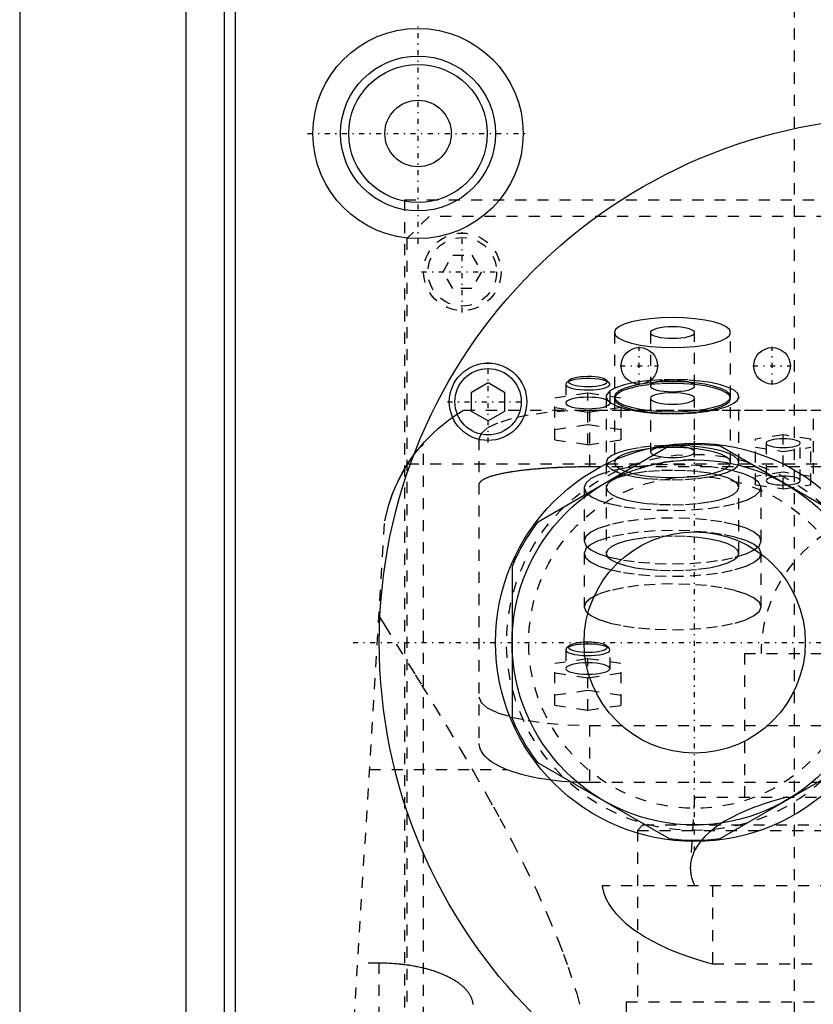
# Model space of a CAD drawing. Extents: x -90 to 90, y -104 to 484.
# Tile 6 of 8: x -80 to -8, y 196 to 285. Entities that reach past the tile are written whole.
import ezdxf

# ---------------------------------------------------------------- set-up
doc = ezdxf.new("R2010")
doc.units = 0
doc.linetypes.add('CENTER', pattern=[1.5, 0.45, -0.5, 0.05, -0.5])
doc.linetypes.add('DASHED', pattern=[2, 1, -1])
for name, color, linetype in [('AM_0', 7, 'CONTINUOUS'), ('AM_3', 7, 'DASHED'), ('AM_7', 7, 'CENTER')]:
    doc.layers.add(name, color=color, linetype=linetype)

msp = doc.modelspace()

# ---------------------------------------------------------------- linework, layer by layer
at = {"layer": 'AM_0', "color": 7, "linetype": 'CONTINUOUS'}
for p, q in [((-65, 292.5), (-65, 37.5)), ((-61.5, 154.982), (-61.5, 292)), ((-80, 291.5), (-80, 30)), ((-60.5, 156.646), (-60.5, 291)), ((-39.172, 251.616), (-37.672, 252.482)), ((-37.672, 252.482), (-36.172, 251.616)), ((-39.172, 249.884), (-39.172, 251.616)), ((-36.172, 251.616), (-36.172, 249.884)), ((-37.672, 249.018), (-39.172, 249.884)), ((-36.172, 249.884), (-37.672, 249.018)), ((-21.296, 246.727), (-33.204, 239.852)), ((-4.796, 239.852), (-16.704, 246.727)), ((-35.5, 235.875), (-35.5, 222.125)), ((-33.204, 218.148), (-21.296, 211.273)), ((-16.704, 211.273), (-4.796, 218.148))]:
    msp.add_line(p, q, dxfattribs=at)
for centre, radius in [((-44, 275), 9.5), ((-44, 275), 7), ((-44, 275), 6.25), ((-44, 275), 3), ((0, 229), 47.5), ((-24, 254), 1.65), ((-12, 254), 1.65), ((-37.672, 250.75), 3.5), ((-37.672, 250.75), 3), ((-19, 229), 18), ((-19, 229), 16.5), ((-19, 229), 10)]:
    msp.add_circle(centre, radius, dxfattribs=at)
for start, end in [(82.61986, 97.38014), (142.61986, 157.38014), (202.61986, 217.38014), (262.61986, 277.38014)]:
    msp.add_arc((-19, 229), 17.875, start, end, dxfattribs=at)
at = {"layer": 'AM_3', "color": 6, "linetype": 'DASHED'}
for p, q in [((-10, 316.5), (-10, -37.5)), ((-45.211, 269), (-45.211, 176)), ((-45.211, 269), (45.211, 269)), ((-43, 267.5), (-45, 265.5)), ((43, 267.5), (-43, 267.5)), ((-45, 265.5), (-45, 179.5)), ((-41.732, 262.5), (-40.866, 264)), ((-40.866, 264), (-39.134, 264)), ((-39.134, 264), (-38.268, 262.5)), ((-40.866, 261), (-41.732, 262.5)), ((-38.268, 262.5), (-39.134, 261)), ((-39.134, 261), (-40.866, 261)), ((-26.25, 257.006), (-26.25, 251.21)), ((-23, 257.006), (-23, 252.176)), ((-19, 252.176), (-19, 257.006)), ((-15.75, 251.21), (-15.75, 257.006)), ((-30.577, 252.474), (-30.65, 252.335)), ((-30.65, 252.335), (-30.65, 250.645)), ((-30.336, 252.698), (-30.577, 252.474)), ((-26.723, 252.474), (-26.964, 252.698)), ((-26.65, 250.645), (-26.65, 252.335)), ((-31.65, 251.116), (-28.65, 251.564)), ((-31.65, 247.322), (-31.65, 251.116)), ((-28.65, 251.564), (-25.65, 251.116)), ((-28.65, 246.874), (-28.65, 251.564)), ((-26.987, 251.314), (-27, 251.21)), ((-27, 251.21), (-27, 237.047)), ((-26.654, 251.73), (-26.987, 251.314)), ((-26.219, 251.2), (-26.25, 251.053)), ((-26.25, 251.053), (-26.25, 245.258)), ((-25.65, 247.322), (-25.65, 251.116)), ((-23, 251.053), (-23, 246.224)), ((-19, 246.224), (-19, 251.053)), ((-15.75, 245.258), (-15.75, 251.053)), ((-15, 237.047), (-15, 251.21)), ((-28.65, 249.771), (-31.65, 250.219)), ((-25.65, 250.219), (-28.65, 249.771)), ((-39.86, 250), (39.86, 250)), ((-28.5, 249.97), (-28.5, 244.865)), ((28.5, 249.97), (-28.5, 249.97)), ((-8.28, 249.202), (-8.28, 244.276)), ((-28.65, 248.667), (-31.65, 248.218)), ((-25.65, 248.218), (-28.65, 248.667)), ((-11, 247.757), (-13.5, 247.383)), ((-11, 242.882), (-11, 247.757)), ((-8.5, 247.383), (-11, 247.757)), ((-43.5, 77.05), (-43.5, 247.019)), ((-38.5, 247.382), (-38.5, 219.865)), ((-31.65, 247.322), (-28.65, 246.874)), ((-28.65, 246.874), (-25.65, 247.322)), ((-13.5, 243.255), (-13.5, 247.383)), ((-13.5, 246.636), (-11, 246.263)), ((-12.55, 247.01), (-12.55, 243.629)), ((-11, 246.263), (-8.5, 246.636)), ((-9.45, 243.629), (-9.45, 247.01)), ((-8.5, 243.255), (-8.5, 247.383)), ((-44.917, 245.15), (44.917, 245.15)), ((28.5, 244.865), (-28.5, 244.865)), ((-24.482, 244.864), (-25.485, 244.715)), ((-23.018, 245.004), (-24.482, 244.864)), ((-11, 244.376), (-13.5, 244.003)), ((-8.5, 244.003), (-11, 244.376)), ((-29, 243), (-29, 238.171)), ((-13.5, 243.255), (-11, 242.882)), ((-13, 238.171), (-13, 243)), ((-11, 242.882), (-8.5, 243.255)), ((-57, 77.05), (-47, 240)), ((-29, 237.047), (-29, 232.218)), ((-13, 232.218), (-13, 237.047)), ((-30.65, 228.329), (-30.65, 226.639)), ((-30.336, 228.692), (-30.577, 228.468)), ((-26.723, 228.468), (-26.964, 228.692)), ((-26.65, 226.639), (-26.65, 228.329)), ((-14.5, 228), (-14.5, 215)), ((-14.5, 228), (14.5, 228)), ((-31.65, 227.11), (-28.65, 227.559)), ((-31.65, 223.316), (-31.65, 227.11)), ((-28.65, 227.559), (-25.65, 227.11)), ((-28.65, 222.868), (-28.65, 227.559)), ((-25.65, 223.316), (-25.65, 227.11)), ((-28.65, 225.766), (-31.65, 226.214)), ((-25.65, 226.214), (-28.65, 225.766)), ((-28.65, 224.661), (-31.65, 224.213)), ((-25.65, 224.213), (-28.65, 224.661)), ((-31.65, 223.316), (-28.65, 222.868)), ((-28.65, 222.868), (-25.65, 223.316)), ((-28.5, 221.5), (-28.5, 216.359)), ((-28.5, 221.5), (28.5, 221.5)), ((-48.381, 217.5), (-35.934, 217.5)), ((-28.5, 216.359), (28.5, 216.359)), ((-19, 215), (-19.386, 208.83)), ((-19, 215), (19, 215)), ((-23.675, 212.5), (-24.175, 212)), ((-24.175, 212), (-24.175, 196.5)), ((-24.175, 212), (24.175, 212)), ((-23.675, 212.5), (23.675, 212.5)), ((27.357, 207), (-27.357, 207)), ((-17.375, 207), (-17.375, 199.939)), ((-47.5, 200.006), (-49.454, 200.006)), ((-47.5, 77.05), (-47.5, 200.006)), ((-17.375, 199.939), (17.375, 199.939)), ((-25.175, 196.5), (-25.75, 116.5)), ((-25.175, 196.5), (25.175, 196.5))]:
    msp.add_line(p, q, dxfattribs=at)
for points in [[(-15.75, 257.006), (-15.851, 257.271), (-16.15, 257.526), (-16.635, 257.761), (-17.288, 257.967), (-18.083, 258.136), (-18.991, 258.261), (-19.976, 258.339), (-21, 258.365), (-22.024, 258.339), (-23.009, 258.261), (-23.917, 258.136), (-24.712, 257.967), (-25.365, 257.761), (-25.85, 257.526), (-26.149, 257.271), (-26.25, 257.006), (-26.149, 256.741), (-25.85, 256.486), (-25.365, 256.251), (-24.712, 256.045), (-23.917, 255.876), (-23.009, 255.751), (-22.024, 255.673), (-21, 255.647), (-19.976, 255.673), (-18.991, 255.751), (-18.083, 255.876), (-17.288, 256.045), (-16.635, 256.251), (-16.15, 256.486), (-15.851, 256.741)], [(-19, 252.176), (-19.038, 252.277), (-19.152, 252.374), (-19.337, 252.464), (-19.586, 252.542), (-19.889, 252.607), (-20.235, 252.655), (-20.61, 252.684), (-21, 252.694), (-21.39, 252.684), (-21.765, 252.655), (-22.111, 252.607), (-22.414, 252.542), (-22.663, 252.464), (-22.848, 252.374), (-22.962, 252.277), (-23, 252.176), (-22.962, 252.075), (-22.848, 251.978), (-22.663, 251.889), (-22.414, 251.81), (-22.111, 251.746), (-21.765, 251.698), (-21.39, 251.669), (-21, 251.659), (-20.61, 251.669), (-20.235, 251.698), (-19.889, 251.746), (-19.586, 251.81), (-19.337, 251.889), (-19.152, 251.978), (-19.038, 252.075)], [(-9.45, 247.01), (-9.48, 247.088), (-9.568, 247.163), (-9.711, 247.233), (-9.904, 247.293), (-10.139, 247.343), (-10.407, 247.38), (-10.698, 247.403), (-11, 247.411), (-11.302, 247.403), (-11.593, 247.38), (-11.861, 247.343), (-12.096, 247.293), (-12.289, 247.233), (-12.432, 247.163), (-12.52, 247.088), (-12.55, 247.01), (-12.52, 246.932), (-12.432, 246.856), (-12.289, 246.787), (-12.096, 246.726), (-11.861, 246.676), (-11.593, 246.639), (-11.302, 246.616), (-11, 246.609), (-10.698, 246.616), (-10.407, 246.639), (-10.139, 246.676), (-9.904, 246.726), (-9.711, 246.787), (-9.568, 246.856), (-9.48, 246.932)], [(-9.45, 243.629), (-9.48, 243.707), (-9.568, 243.783), (-9.711, 243.852), (-9.904, 243.913), (-10.139, 243.963), (-10.407, 244), (-10.698, 244.022), (-11, 244.03), (-11.302, 244.022), (-11.593, 244), (-11.861, 243.963), (-12.096, 243.913), (-12.289, 243.852), (-12.432, 243.783), (-12.52, 243.707), (-12.55, 243.629), (-12.52, 243.551), (-12.432, 243.476), (-12.289, 243.406), (-12.096, 243.345), (-11.861, 243.295), (-11.593, 243.258), (-11.302, 243.236), (-11, 243.228), (-10.698, 243.236), (-10.407, 243.258), (-10.139, 243.295), (-9.904, 243.345), (-9.711, 243.406), (-9.568, 243.476), (-9.48, 243.551)], [(-29, 238.171), (-28.846, 237.767), (-28.391, 237.378), (-27.652, 237.02), (-26.657, 236.707), (-25.445, 236.449), (-24.061, 236.258), (-22.561, 236.14), (-21, 236.1), (-19.439, 236.14), (-17.939, 236.258), (-16.555, 236.449), (-15.343, 236.707), (-14.348, 237.02), (-13.609, 237.378), (-13.154, 237.767), (-13, 238.171), (-13.154, 238.575), (-13.609, 238.963), (-14.348, 239.321), (-15.343, 239.635), (-16.555, 239.892), (-17.939, 240.084), (-19.439, 240.202), (-21, 240.241), (-22.561, 240.202), (-24.061, 240.084), (-25.445, 239.892), (-26.657, 239.635), (-27.652, 239.321), (-28.391, 238.963), (-28.846, 238.575)], [(-13, 237.047), (-13.154, 237.451), (-13.609, 237.84), (-14.348, 238.198), (-15.343, 238.511), (-16.555, 238.769), (-17.939, 238.96), (-19.439, 239.078), (-21, 239.118), (-22.561, 239.078), (-24.061, 238.96), (-25.445, 238.769), (-26.657, 238.511), (-27.652, 238.198), (-28.391, 237.84), (-28.846, 237.451), (-29, 237.047), (-28.846, 236.643), (-28.391, 236.255), (-27.652, 235.897), (-26.657, 235.583), (-25.445, 235.326), (-24.061, 235.134), (-22.561, 235.016), (-21, 234.977), (-19.439, 235.016), (-17.939, 235.134), (-16.555, 235.326), (-15.343, 235.583), (-14.348, 235.897), (-13.609, 236.255), (-13.154, 236.643)], [(-29, 232.218), (-28.846, 231.814), (-28.391, 231.426), (-27.652, 231.068), (-26.657, 230.754), (-25.445, 230.496), (-24.061, 230.305), (-22.561, 230.187), (-21, 230.147), (-19.439, 230.187), (-17.939, 230.305), (-16.555, 230.496), (-15.343, 230.754), (-14.348, 231.068), (-13.609, 231.426), (-13.154, 231.814), (-13, 232.218), (-13.154, 232.622), (-13.609, 233.01), (-14.348, 233.368), (-15.343, 233.682), (-16.555, 233.94), (-17.939, 234.131), (-19.439, 234.249), (-21, 234.288), (-22.561, 234.249), (-24.061, 234.131), (-25.445, 233.94), (-26.657, 233.682), (-27.652, 233.368), (-28.391, 233.01), (-28.846, 232.622)], [(-26.65, 226.639), (-26.688, 226.74), (-26.802, 226.837), (-26.987, 226.927), (-27.236, 227.005), (-27.539, 227.069), (-27.885, 227.117), (-28.26, 227.147), (-28.65, 227.157), (-29.04, 227.147), (-29.415, 227.117), (-29.761, 227.069), (-30.064, 227.005), (-30.313, 226.927), (-30.498, 226.837), (-30.612, 226.74), (-30.65, 226.639), (-30.612, 226.538), (-30.498, 226.441), (-30.313, 226.351), (-30.064, 226.273), (-29.761, 226.209), (-29.415, 226.161), (-29.04, 226.131), (-28.65, 226.121), (-28.26, 226.131), (-27.885, 226.161), (-27.539, 226.209), (-27.236, 226.273), (-26.987, 226.351), (-26.802, 226.441), (-26.688, 226.538)]]:
    msp.add_lwpolyline(points, close=True, dxfattribs=at)
for points in [[(-23, 257.006), (-22.962, 256.905), (-22.848, 256.808), (-22.663, 256.718), (-22.414, 256.64), (-22.111, 256.576), (-21.765, 256.528), (-21.39, 256.498), (-21, 256.488), (-20.61, 256.498), (-20.235, 256.528), (-19.889, 256.576), (-19.586, 256.64), (-19.337, 256.718), (-19.152, 256.808), (-19.038, 256.905), (-19, 257.006), (-19.038, 257.107), (-19.152, 257.204), (-19.337, 257.294), (-19.586, 257.372), (-19.889, 257.436), (-20.235, 257.484), (-20.61, 257.514), (-21, 257.524)], [(-21, 257.524), (-21.39, 257.514), (-21.765, 257.484), (-22.111, 257.436), (-22.414, 257.372), (-22.663, 257.294), (-22.848, 257.204), (-22.962, 257.107), (-23, 257.006)], [(-26.723, 252.474), (-26.868, 252.57), (-27.084, 252.657), (-27.362, 252.731), (-27.691, 252.789), (-28.059, 252.829), (-28.45, 252.85), (-28.85, 252.85), (-29.241, 252.829), (-29.609, 252.789), (-29.938, 252.731), (-30.216, 252.657), (-30.432, 252.57), (-30.577, 252.474)], [(-28.65, 253.029), (-28.997, 253.02), (-29.329, 252.994), (-29.635, 252.951), (-29.902, 252.893), (-30.119, 252.822), (-30.279, 252.742), (-30.373, 252.655), (-30.399, 252.566), (-30.357, 252.476), (-30.246, 252.391), (-30.072, 252.312), (-29.842, 252.245), (-29.565, 252.19), (-29.251, 252.151), (-28.914, 252.129), (-28.566, 252.124), (-28.222, 252.137), (-27.894, 252.168), (-27.597, 252.215), (-27.341, 252.276), (-27.137, 252.349), (-26.993, 252.431), (-26.914, 252.519), (-26.905, 252.609), (-26.964, 252.698)], [(-26.964, 252.698), (-27.08, 252.776), (-27.249, 252.848), (-27.467, 252.91), (-27.725, 252.961), (-28.015, 252.998), (-28.327, 253.022), (-28.65, 253.029)], [(-15, 251.21), (-15.11, 251.506), (-15.435, 251.791), (-15.963, 252.054), (-16.675, 252.287), (-17.545, 252.48), (-18.542, 252.627), (-19.628, 252.722), (-20.765, 252.762), (-21.91, 252.745), (-23.022, 252.673)], [(-30.65, 252.335), (-30.61, 252.232), (-30.491, 252.133), (-30.298, 252.042), (-30.039, 251.962), (-29.724, 251.898), (-29.366, 251.852), (-28.979, 251.824), (-28.58, 251.818), (-28.182, 251.832), (-27.804, 251.866), (-27.46, 251.919), (-27.163, 251.989), (-26.926, 252.072), (-26.759, 252.167), (-26.667, 252.268), (-26.655, 252.371), (-26.723, 252.474)], [(-24.586, 252.455), (-25.456, 252.25), (-26.154, 252.006), (-26.654, 251.73)], [(-21, 252.569), (-22.024, 252.543), (-23.009, 252.466), (-23.917, 252.34), (-24.712, 252.171), (-25.365, 251.965), (-25.85, 251.73), (-26.149, 251.476), (-26.25, 251.21), (-26.149, 250.945), (-25.85, 250.69), (-25.365, 250.456), (-24.712, 250.25), (-23.917, 250.081), (-23.009, 249.955), (-22.024, 249.878), (-21, 249.852), (-19.976, 249.878), (-18.991, 249.955), (-18.083, 250.081), (-17.288, 250.25), (-16.635, 250.456), (-16.15, 250.69), (-15.851, 250.945), (-15.75, 251.21)], [(-26.25, 251.053), (-26.149, 250.788), (-25.85, 250.533), (-25.365, 250.298), (-24.712, 250.092), (-23.917, 249.923), (-23.009, 249.798), (-22.024, 249.72), (-21, 249.694), (-19.976, 249.72), (-18.991, 249.798), (-18.083, 249.923), (-17.288, 250.092), (-16.635, 250.298), (-16.15, 250.533), (-15.851, 250.788), (-15.75, 251.053), (-15.851, 251.318), (-16.15, 251.573), (-16.635, 251.808), (-17.288, 252.014), (-18.083, 252.183), (-18.991, 252.309), (-19.976, 252.386), (-21, 252.412)], [(-21, 252.412), (-22.089, 252.382), (-23.131, 252.295), (-24.079, 252.154), (-24.894, 251.964), (-25.54, 251.736), (-25.988, 251.477), (-26.219, 251.2)], [(-23.022, 252.673), (-23.835, 252.579), (-24.586, 252.455)], [(-15.75, 251.21), (-15.851, 251.476), (-16.15, 251.73), (-16.635, 251.965), (-17.288, 252.171), (-18.083, 252.34), (-18.991, 252.466), (-19.976, 252.543), (-21, 252.569)], [(-30.65, 250.645), (-30.612, 250.544), (-30.498, 250.446), (-30.313, 250.357), (-30.064, 250.278), (-29.761, 250.214), (-29.415, 250.166), (-29.04, 250.137), (-28.65, 250.127), (-28.26, 250.137), (-27.885, 250.166), (-27.539, 250.214), (-27.236, 250.278), (-26.987, 250.357), (-26.802, 250.446), (-26.688, 250.544), (-26.65, 250.645), (-26.688, 250.746), (-26.802, 250.843), (-26.987, 250.932), (-27.236, 251.011), (-27.539, 251.075), (-27.885, 251.123), (-28.26, 251.152), (-28.65, 251.162)], [(-28.65, 251.162), (-29.04, 251.152), (-29.415, 251.123), (-29.761, 251.075), (-30.064, 251.011), (-30.313, 250.932), (-30.498, 250.843), (-30.612, 250.746), (-30.65, 250.645)], [(-27, 251.21), (-26.885, 250.907), (-26.543, 250.616), (-25.989, 250.348), (-25.243, 250.112), (-24.333, 249.919), (-23.296, 249.776), (-22.171, 249.687), (-21, 249.658), (-19.829, 249.687), (-18.704, 249.776), (-17.667, 249.919), (-16.757, 250.112), (-16.011, 250.348), (-15.457, 250.616), (-15.115, 250.907), (-15, 251.21)], [(-21, 251.571), (-21.39, 251.561), (-21.765, 251.531), (-22.111, 251.484), (-22.414, 251.419), (-22.663, 251.341), (-22.848, 251.251), (-22.962, 251.154), (-23, 251.053), (-22.962, 250.952), (-22.848, 250.855), (-22.663, 250.766), (-22.414, 250.687), (-22.111, 250.623), (-21.765, 250.575), (-21.39, 250.545), (-21, 250.536), (-20.61, 250.545), (-20.235, 250.575), (-19.889, 250.623), (-19.586, 250.687), (-19.337, 250.766), (-19.152, 250.855), (-19.038, 250.952), (-19, 251.053)], [(-19, 251.053), (-19.038, 251.154), (-19.152, 251.251), (-19.337, 251.341), (-19.586, 251.419), (-19.889, 251.484), (-20.235, 251.531), (-20.61, 251.561), (-21, 251.571)], [(-28.5, 249.97), (-30.451, 249.92), (-32.327, 249.773), (-34.056, 249.534), (-35.571, 249.212), (-36.815, 248.82), (-37.739, 248.372), (-38.308, 247.887), (-38.5, 247.382)], [(-21.671, 246.801), (-22.89, 246.731), (-24.027, 246.598), (-25.033, 246.407), (-25.865, 246.166), (-26.486, 245.886), (-26.87, 245.579), (-27, 245.258)], [(-21, 246.616), (-22.024, 246.59), (-23.009, 246.513), (-23.917, 246.387), (-24.712, 246.218), (-25.365, 246.013), (-25.85, 245.778), (-26.149, 245.523), (-26.25, 245.258)], [(-23, 246.224), (-22.962, 246.123), (-22.848, 246.025), (-22.663, 245.936), (-22.414, 245.857), (-22.111, 245.793), (-21.765, 245.745), (-21.39, 245.716), (-21, 245.706), (-20.61, 245.716), (-20.235, 245.745), (-19.889, 245.793), (-19.586, 245.857), (-19.337, 245.936), (-19.152, 246.025), (-19.038, 246.123), (-19, 246.224), (-19.038, 246.325), (-19.152, 246.422), (-19.337, 246.511), (-19.586, 246.59), (-19.889, 246.654), (-20.235, 246.702), (-20.61, 246.731), (-21, 246.741)], [(-21, 246.741), (-21.39, 246.731), (-21.765, 246.702), (-22.111, 246.654), (-22.414, 246.59), (-22.663, 246.511), (-22.848, 246.422), (-22.962, 246.325), (-23, 246.224)], [(-15.105, 245.547), (-15.415, 245.825), (-15.92, 246.084), (-16.602, 246.314), (-17.438, 246.507), (-18.397, 246.657), (-19.447, 246.758), (-20.551, 246.806), (-21.671, 246.801)], [(-15.75, 245.258), (-15.851, 245.523), (-16.15, 245.778), (-16.635, 246.013), (-17.288, 246.218), (-18.083, 246.387), (-18.991, 246.513), (-19.976, 246.59), (-21, 246.616)], [(-29, 243), (-28.843, 242.591), (-28.377, 242.199), (-27.62, 241.838), (-26.603, 241.522), (-25.366, 241.265), (-23.957, 241.076), (-22.432, 240.963), (-20.85, 240.93), (-19.274, 240.978), (-17.766, 241.106), (-16.385, 241.309), (-15.186, 241.578), (-14.216, 241.903), (-13.512, 242.271), (-13.104, 242.668), (-13.006, 243.078), (-13.222, 243.485), (-13.745, 243.873), (-14.553, 244.226), (-15.615, 244.531), (-16.889, 244.776), (-18.324, 244.951), (-19.865, 245.05), (-21.45, 245.067), (-23.018, 245.004)], [(-27, 245.258), (-26.885, 244.955), (-26.546, 244.665), (-25.994, 244.397), (-25.252, 244.162), (-24.347, 243.969), (-23.314, 243.825), (-22.192, 243.736), (-21.025, 243.705), (-19.857, 243.733), (-18.733, 243.82), (-17.696, 243.961), (-16.784, 244.153), (-16.034, 244.386), (-15.474, 244.653), (-15.125, 244.943), (-15, 245.245), (-15.105, 245.547)], [(-26.25, 245.258), (-26.149, 244.993), (-25.85, 244.738), (-25.365, 244.503), (-24.712, 244.297), (-23.917, 244.128), (-23.009, 244.002), (-22.024, 243.925), (-21, 243.899), (-19.976, 243.925), (-18.991, 244.002), (-18.083, 244.128), (-17.288, 244.297), (-16.635, 244.503), (-16.15, 244.738), (-15.851, 244.993), (-15.75, 245.258)], [(-25.485, 244.715), (-26.685, 244.457), (-27.668, 244.144), (-28.399, 243.788), (-28.848, 243.402), (-29, 243)], [(-21, 244.553), (-22.171, 244.523), (-23.296, 244.435), (-24.333, 244.291), (-25.243, 244.098), (-25.989, 243.863), (-26.543, 243.594), (-26.885, 243.303), (-27, 243), (-26.885, 242.697), (-26.543, 242.406), (-25.989, 242.137), (-25.243, 241.902), (-24.333, 241.709), (-23.296, 241.565), (-22.171, 241.477), (-21, 241.447), (-19.829, 241.477), (-18.704, 241.565), (-17.667, 241.709), (-16.757, 241.902), (-16.011, 242.137), (-15.457, 242.406), (-15.115, 242.697), (-15, 243)], [(-15, 243), (-15.115, 243.303), (-15.457, 243.594), (-16.011, 243.863), (-16.757, 244.098), (-17.667, 244.291), (-18.704, 244.435), (-19.829, 244.523), (-21, 244.553)], [(-21, 238.6), (-22.171, 238.57), (-23.296, 238.482), (-24.333, 238.338), (-25.243, 238.145), (-25.989, 237.91), (-26.543, 237.642), (-26.885, 237.35), (-27, 237.047), (-26.885, 236.744), (-26.543, 236.453), (-25.989, 236.184), (-25.243, 235.949), (-24.333, 235.756), (-23.296, 235.613), (-22.171, 235.524), (-21, 235.494), (-19.829, 235.524), (-18.704, 235.613), (-17.667, 235.756), (-16.757, 235.949), (-16.011, 236.184), (-15.457, 236.453), (-15.115, 236.744), (-15, 237.047)], [(-15, 237.047), (-15.115, 237.35), (-15.457, 237.642), (-16.011, 237.91), (-16.757, 238.145), (-17.667, 238.338), (-18.704, 238.482), (-19.829, 238.57), (-21, 238.6)], [(-30.577, 228.468), (-30.645, 228.367), (-30.634, 228.264), (-30.544, 228.163), (-30.38, 228.069), (-30.146, 227.986), (-29.854, 227.916), (-29.514, 227.863), (-29.14, 227.828), (-28.746, 227.812), (-28.348, 227.818), (-27.963, 227.843), (-27.604, 227.888), (-27.288, 227.95), (-27.025, 228.028), (-26.826, 228.117), (-26.7, 228.215), (-26.651, 228.317), (-26.681, 228.42), (-26.789, 228.519), (-26.971, 228.611), (-27.219, 228.691), (-27.524, 228.757), (-27.874, 228.806), (-28.254, 228.837), (-28.65, 228.847)], [(-28.65, 228.847), (-29.019, 228.838), (-29.376, 228.812), (-29.707, 228.769), (-30.002, 228.711), (-30.251, 228.64), (-30.445, 228.558), (-30.577, 228.468)], [(-28.65, 229.024), (-28.997, 229.015), (-29.329, 228.988), (-29.635, 228.945), (-29.902, 228.887), (-30.119, 228.817), (-30.279, 228.737), (-30.373, 228.65), (-30.399, 228.56), (-30.357, 228.471), (-30.246, 228.385), (-30.072, 228.307), (-29.842, 228.239), (-29.565, 228.185), (-29.251, 228.146), (-28.914, 228.123), (-28.566, 228.118), (-28.222, 228.132), (-27.894, 228.162), (-27.597, 228.209), (-27.341, 228.27), (-27.137, 228.343), (-26.993, 228.426), (-26.914, 228.513), (-26.905, 228.603), (-26.964, 228.692)], [(-26.964, 228.692), (-27.08, 228.771), (-27.249, 228.842), (-27.467, 228.905), (-27.725, 228.955), (-28.015, 228.993), (-28.327, 229.016), (-28.65, 229.024)], [(-38.5, 224.088), (-38.308, 223.583), (-37.739, 223.098), (-36.815, 222.65), (-35.571, 222.258), (-34.056, 221.936), (-32.327, 221.697), (-30.451, 221.55), (-28.5, 221.5)]]:
    msp.add_lwpolyline(points, dxfattribs=at)
for points in [[(-47, 240, 0), (-46.892, 240.493, 0), (-46.634, 241.447, 0), (-46.323, 242.357, 0), (-46.149, 242.794, 0), (-45.965, 243.22, 0), (-45.566, 244.036, 0), (-45.133, 244.804, 0), (-44.671, 245.521, 0), (-44.188, 246.188, 0), (-43.689, 246.802, 0), (-43.436, 247.09, 0), (-43.183, 247.365, 0), (-42.676, 247.874, 0), (-42.178, 248.331, 0), (-41.698, 248.734, 0), (-41.246, 249.084, 0), (-40.832, 249.381, 0), (-40.644, 249.509, 0), (-40.47, 249.624, 0), (-40.169, 249.814, 0), (-39.943, 249.951, 0), (-39.86, 250, 0)], [(-47, 240, 0), (-46.949, 240.246, 0), (-46.833, 240.736, 0), (-46.701, 241.222, 0), (-46.629, 241.463, 0), (-46.553, 241.701, 0), (-46.391, 242.171, 0), (-46.216, 242.629, 0), (-46.03, 243.074, 0), (-45.834, 243.502, 0), (-45.631, 243.912, 0), (-45.527, 244.11, 0), (-45.422, 244.303, 0), (-45.211, 244.673, 0), (-45, 245.019, 0), (-44.879, 245.21, 0), (-44.844, 245.263, 0), (-44.81, 245.315, 0), (-44.793, 245.341, 0), (-44.775, 245.367, 0), (-44.741, 245.418, 0), (-44.707, 245.468, 0), (-44.674, 245.518, 0), (-44.64, 245.566, 0), (-44.607, 245.614, 0), (-44.59, 245.638, 0), (-44.574, 245.662, 0), (-44.541, 245.708, 0), (-44.509, 245.754, 0), (-44.476, 245.799, 0), (-44.444, 245.843, 0), (-44.413, 245.887, 0), (-44.397, 245.909, 0), (-44.381, 245.93, 0), (-44.35, 245.972, 0), (-44.32, 246.013, 0), (-44.304, 246.034, 0), (-44.289, 246.054, 0), (-44.259, 246.094, 0), (-44.229, 246.134, 0), (-44.214, 246.154, 0), (-44.199, 246.173, 0), (-44.169, 246.212, 0), (-44.14, 246.25, 0), (-44.111, 246.287, 0), (-44.082, 246.323, 0), (-44.054, 246.359, 0), (-44.04, 246.377, 0), (-44.026, 246.394, 0), (-43.999, 246.428, 0), (-43.972, 246.461, 0), (-43.946, 246.494, 0), (-43.92, 246.525, 0), (-43.895, 246.556, 0), (-43.883, 246.571, 0), (-43.871, 246.586, 0), (-43.847, 246.615, 0), (-43.824, 246.643, 0), (-43.813, 246.656, 0)], [(-43.812, 246.656, 0), (-43.795, 246.667, 0), (-43.763, 246.687, 0), (-43.732, 246.708, 0), (-43.717, 246.718, 0), (-43.703, 246.728, 0), (-43.676, 246.749, 0), (-43.651, 246.77, 0), (-43.628, 246.79, 0), (-43.607, 246.81, 0), (-43.588, 246.831, 0), (-43.579, 246.841, 0), (-43.571, 246.851, 0), (-43.555, 246.871, 0), (-43.542, 246.891, 0), (-43.53, 246.911, 0), (-43.521, 246.931, 0), (-43.513, 246.951, 0), (-43.51, 246.961, 0), (-43.507, 246.97, 0), (-43.503, 246.99, 0), (-43.501, 247.009, 0), (-43.5, 247.019, 0)], [(-28.5, 244.865, 0), (-28.57, 244.865, 0), (-28.711, 244.864, 0), (-28.852, 244.864, 0), (-28.922, 244.863, 0), (-28.993, 244.863, 0), (-29.136, 244.862, 0), (-29.278, 244.86, 0), (-29.421, 244.858, 0), (-29.564, 244.856, 0), (-29.708, 244.854, 0), (-29.78, 244.852, 0), (-29.852, 244.851, 0), (-29.995, 244.847, 0), (-30.139, 244.844, 0), (-30.283, 244.84, 0), (-30.427, 244.836, 0), (-30.571, 244.832, 0), (-30.642, 244.829, 0), (-30.714, 244.827, 0), (-30.857, 244.822, 0), (-31.001, 244.816, 0), (-31.072, 244.813, 0), (-31.143, 244.81, 0), (-31.285, 244.804, 0), (-31.427, 244.798, 0), (-31.498, 244.794, 0), (-31.568, 244.791, 0), (-31.709, 244.784, 0), (-31.849, 244.776, 0), (-31.989, 244.768, 0), (-32.127, 244.76, 0), (-32.265, 244.752, 0), (-32.334, 244.747, 0), (-32.402, 244.743, 0), (-32.538, 244.734, 0), (-32.674, 244.724, 0), (-32.808, 244.715, 0), (-32.941, 244.705, 0), (-33.073, 244.694, 0), (-33.139, 244.689, 0), (-33.204, 244.684, 0), (-33.334, 244.673, 0), (-33.463, 244.661, 0), (-33.591, 244.65, 0), (-33.717, 244.638, 0), (-33.842, 244.626, 0), (-33.904, 244.62, 0), (-33.965, 244.614, 0), (-34.087, 244.601, 0), (-34.208, 244.588, 0), (-34.327, 244.575, 0), (-34.444, 244.562, 0), (-34.56, 244.548, 0), (-34.618, 244.541, 0), (-34.675, 244.534, 0), (-34.788, 244.52, 0), (-34.899, 244.506, 0), (-35.008, 244.491, 0), (-35.116, 244.476, 0), (-35.222, 244.461, 0), (-35.274, 244.454, 0), (-35.326, 244.446, 0), (-35.428, 244.431, 0), (-35.528, 244.415, 0), (-35.578, 244.408, 0), (-35.627, 244.4, 0), (-35.724, 244.384, 0), (-35.821, 244.367, 0), (-35.869, 244.359, 0), (-35.917, 244.351, 0), (-36.011, 244.334, 0), (-36.105, 244.317, 0), (-36.197, 244.299, 0), (-36.288, 244.282, 0), (-36.377, 244.263, 0), (-36.422, 244.254, 0), (-36.465, 244.245, 0), (-36.552, 244.226, 0), (-36.637, 244.207, 0), (-36.721, 244.188, 0), (-36.803, 244.169, 0), (-36.884, 244.149, 0), (-36.924, 244.139, 0), (-36.963, 244.129, 0), (-37.04, 244.109, 0), (-37.116, 244.088, 0), (-37.19, 244.068, 0), (-37.262, 244.047, 0), (-37.332, 244.026, 0), (-37.366, 244.015, 0), (-37.4, 244.004, 0), (-37.466, 243.983, 0), (-37.531, 243.961, 0), (-37.594, 243.939, 0), (-37.654, 243.917, 0), (-37.713, 243.894, 0), (-37.741, 243.883, 0), (-37.769, 243.872, 0), (-37.824, 243.849, 0), (-37.876, 243.826, 0), (-37.927, 243.803, 0), (-37.975, 243.78, 0), (-38.021, 243.756, 0), (-38.043, 243.745, 0), (-38.065, 243.733, 0), (-38.107, 243.709, 0), (-38.147, 243.686, 0), (-38.166, 243.674, 0), (-38.185, 243.662, 0), (-38.22, 243.638, 0), (-38.254, 243.614, 0), (-38.27, 243.602, 0), (-38.285, 243.59, 0), (-38.314, 243.566, 0), (-38.341, 243.542, 0), (-38.366, 243.517, 0), (-38.388, 243.493, 0), (-38.409, 243.469, 0), (-38.418, 243.457, 0), (-38.427, 243.444, 0), (-38.444, 243.42, 0), (-38.458, 243.396, 0), (-38.47, 243.371, 0), (-38.48, 243.347, 0), (-38.488, 243.323, 0), (-38.491, 243.311, 0), (-38.494, 243.299, 0), (-38.498, 243.274, 0), (-38.5, 243.25, 0), (-38.5, 243.238, 0)], [(-47.528, 231.394, 0), (-47.006, 230.543, 0), (-45.931, 228.798, 0), (-44.821, 226.999, 0), (-44.254, 226.079, 0), (-43.681, 225.147, 0), (-42.519, 223.247, 0), (-41.34, 221.3, 0), (-40.152, 219.308, 0), (-38.962, 217.275, 0), (-37.778, 215.203, 0), (-37.191, 214.152, 0), (-36.609, 213.092, 0), (-35.462, 210.944, 0), (-34.348, 208.759, 0), (-33.277, 206.538, 0), (-32.26, 204.28, 0), (-31.309, 201.984, 0), (-30.863, 200.822, 0), (-30.438, 199.649, 0), (-29.661, 197.273, 0), (-28.993, 194.853, 0), (-28.705, 193.625, 0)], [(-38.5, 219.865, 0), (-38.498, 219.797, 0), (-38.483, 219.66, 0), (-38.451, 219.521, 0), (-38.429, 219.452, 0), (-38.403, 219.382, 0), (-38.339, 219.241, 0), (-38.258, 219.101, 0), (-38.16, 218.961, 0), (-38.045, 218.821, 0), (-37.914, 218.683, 0), (-37.842, 218.614, 0), (-37.766, 218.546, 0), (-37.603, 218.411, 0), (-37.424, 218.279, 0), (-37.23, 218.149, 0), (-37.022, 218.022, 0), (-36.801, 217.899, 0), (-36.685, 217.839, 0), (-36.567, 217.78, 0), (-36.321, 217.665, 0), (-36.065, 217.554, 0), (-35.934, 217.5, 0)], [(-35.934, 217.5, 0), (-35.78, 217.443, 0), (-35.465, 217.333, 0), (-35.133, 217.228, 0), (-34.961, 217.176, 0), (-34.783, 217.126, 0), (-34.416, 217.029, 0), (-34.033, 216.936, 0), (-33.635, 216.85, 0), (-33.223, 216.769, 0), (-32.799, 216.695, 0), (-32.584, 216.661, 0), (-32.366, 216.628, 0), (-31.923, 216.568, 0), (-31.473, 216.516, 0), (-31.018, 216.47, 0), (-30.559, 216.433, 0), (-30.098, 216.403, 0), (-29.867, 216.391, 0), (-29.637, 216.381, 0), (-29.179, 216.367, 0), (-28.725, 216.36, 0), (-28.5, 216.359, 0)], [(-10.658, 215, 0), (-11.106, 214.885, 0), (-11.975, 214.642, 0), (-12.804, 214.381, 0), (-13.202, 214.244, 0), (-13.589, 214.103, 0), (-14.328, 213.81, 0), (-15.017, 213.504, 0), (-15.654, 213.186, 0), (-16.238, 212.859, 0), (-16.767, 212.525, 0), (-17.012, 212.355, 0), (-17.246, 212.183, 0), (-17.683, 211.827, 0), (-18.075, 211.457, 0), (-18.42, 211.076, 0), (-18.715, 210.684, 0), (-18.958, 210.283, 0), (-19.06, 210.079, 0), (-19.148, 209.874, 0), (-19.284, 209.46, 0), (-19.366, 209.041, 0), (-19.386, 208.83, 0)], [(-19.386, 208.83, 0), (-19.388, 208.779, 0), (-19.392, 208.677, 0), (-19.392, 208.575, 0), (-19.39, 208.524, 0), (-19.388, 208.472, 0), (-19.382, 208.37, 0), (-19.372, 208.268, 0), (-19.359, 208.165, 0), (-19.343, 208.063, 0), (-19.324, 207.961, 0), (-19.314, 207.91, 0), (-19.302, 207.859, 0), (-19.277, 207.757, 0), (-19.248, 207.655, 0), (-19.125, 207.301, 0), (-18.99, 207, 0)], [(-27.357, 207, 0), (-27.32, 206.775, 0), (-27.202, 206.323, 0), (-27.024, 205.867, 0), (-26.912, 205.64, 0), (-26.785, 205.412, 0), (-26.487, 204.958, 0), (-26.129, 204.508, 0), (-25.714, 204.065, 0), (-25.242, 203.63, 0), (-24.717, 203.206, 0), (-24.435, 202.999, 0), (-24.141, 202.795, 0), (-23.517, 202.399, 0), (-22.85, 202.019, 0), (-22.145, 201.658, 0), (-21.398, 201.313, 0), (-20.594, 200.979, 0), (-20.171, 200.817, 0), (-19.736, 200.659, 0), (-18.826, 200.356, 0), (-17.87, 200.073, 0), (-17.375, 199.939, 0)], [(-39.009, 196.266, 0), (-39.015, 196.32, 0), (-39.023, 196.374, 0), (-39.033, 196.429, 0), (-39.044, 196.483, 0), (-39.056, 196.538, 0), (-39.063, 196.565, 0), (-39.071, 196.592, 0), (-39.086, 196.647, 0), (-39.104, 196.702, 0), (-39.123, 196.756, 0), (-39.144, 196.811, 0), (-39.167, 196.866, 0), (-39.179, 196.893, 0), (-39.191, 196.921, 0), (-39.218, 196.975, 0), (-39.245, 197.03, 0), (-39.26, 197.057, 0), (-39.275, 197.084, 0), (-39.306, 197.139, 0), (-39.339, 197.193, 0), (-39.356, 197.22, 0), (-39.374, 197.247, 0), (-39.41, 197.301, 0), (-39.448, 197.354, 0), (-39.488, 197.408, 0), (-39.529, 197.461, 0), (-39.572, 197.514, 0), (-39.595, 197.54, 0), (-39.617, 197.567, 0), (-39.664, 197.619, 0), (-39.712, 197.671, 0), (-39.761, 197.723, 0), (-39.813, 197.774, 0), (-39.866, 197.825, 0), (-39.893, 197.851, 0), (-39.92, 197.876, 0), (-39.977, 197.926, 0), (-40.034, 197.976, 0), (-40.094, 198.026, 0), (-40.155, 198.075, 0), (-40.217, 198.124, 0), (-40.249, 198.148, 0), (-40.281, 198.172, 0), (-40.346, 198.22, 0), (-40.413, 198.267, 0), (-40.481, 198.314, 0), (-40.551, 198.36, 0), (-40.622, 198.406, 0), (-40.658, 198.428, 0), (-40.694, 198.451, 0), (-40.768, 198.495, 0), (-40.843, 198.539, 0), (-40.919, 198.583, 0), (-40.996, 198.626, 0), (-41.075, 198.668, 0), (-41.114, 198.689, 0), (-41.154, 198.71, 0), (-41.235, 198.751, 0), (-41.317, 198.791, 0), (-41.358, 198.811, 0), (-41.4, 198.831, 0), (-41.484, 198.87, 0), (-41.569, 198.908, 0), (-41.611, 198.927, 0), (-41.654, 198.946, 0), (-41.742, 198.983, 0), (-41.831, 199.02, 0), (-41.922, 199.057, 0), (-42.015, 199.093, 0), (-42.109, 199.129, 0), (-42.157, 199.147, 0), (-42.205, 199.165, 0), (-42.302, 199.2, 0), (-42.402, 199.234, 0), (-42.502, 199.268, 0), (-42.604, 199.301, 0), (-42.708, 199.334, 0), (-42.76, 199.35, 0), (-42.813, 199.366, 0), (-42.919, 199.398, 0), (-43.027, 199.429, 0), (-43.136, 199.459, 0), (-43.247, 199.488, 0), (-43.358, 199.517, 0), (-43.415, 199.532, 0), (-43.471, 199.545, 0), (-43.585, 199.573, 0), (-43.701, 199.6, 0), (-43.817, 199.626, 0), (-43.934, 199.651, 0), (-44.053, 199.675, 0), (-44.112, 199.687, 0), (-44.172, 199.699, 0), (-44.292, 199.721, 0), (-44.413, 199.743, 0), (-44.535, 199.764, 0), (-44.657, 199.784, 0), (-44.781, 199.804, 0), (-44.843, 199.813, 0), (-44.905, 199.822, 0), (-45.029, 199.84, 0), (-45.154, 199.857, 0), (-45.217, 199.865, 0), (-45.28, 199.873, 0), (-45.406, 199.888, 0), (-45.533, 199.902, 0), (-45.596, 199.908, 0), (-45.66, 199.915, 0), (-45.787, 199.927, 0), (-45.914, 199.939, 0), (-46.042, 199.949, 0), (-46.169, 199.959, 0), (-46.297, 199.967, 0), (-46.361, 199.972, 0), (-46.424, 199.975, 0), (-46.552, 199.982, 0), (-46.679, 199.988, 0), (-46.807, 199.993, 0), (-46.934, 199.998, 0), (-47.06, 200.001, 0), (-47.123, 200.002, 0), (-47.186, 200.004, 0), (-47.312, 200.005, 0), (-47.438, 200.006, 0), (-47.5, 200.006, 0)]]:
    msp.add_polyline3d(points, dxfattribs=at)
for centre, radius in [((-40, 262.5), 3.5), ((-40, 262.5), 3.1), ((-19, 229), 17), ((-19, 229), 15)]:
    msp.add_circle(centre, radius, dxfattribs=at)
for centre, radius, start, end in [((-19, 229), 16.5, 90, 120), ((0, 228), 13, 0, 180)]:
    msp.add_arc(centre, radius, start, end, dxfattribs=at)
at = {"layer": 'AM_7', "color": 4, "linetype": 'CENTER'}
for p, q in [((-44, 265.025), (-44, 284.975)), ((-53.975, 275), (-34.025, 275)), ((-40, 258.825), (-40, 266.175)), ((-43.675, 262.5), (-36.325, 262.5)), ((-24, 252.268), (-24, 255.732)), ((-12, 252.268), (-12, 255.732)), ((-37.672, 247.075), (-37.672, 254.425)), ((-25.733, 254), (-22.267, 254)), ((-13.732, 254), (-10.268, 254)), ((-41.347, 250.75), (-33.997, 250.75)), ((-19, 210.1), (-19, 247.9)), ((-49.875, 229), (49.875, 229))]:
    msp.add_line(p, q, dxfattribs=at)

doc.saveas('drawing.dxf')
